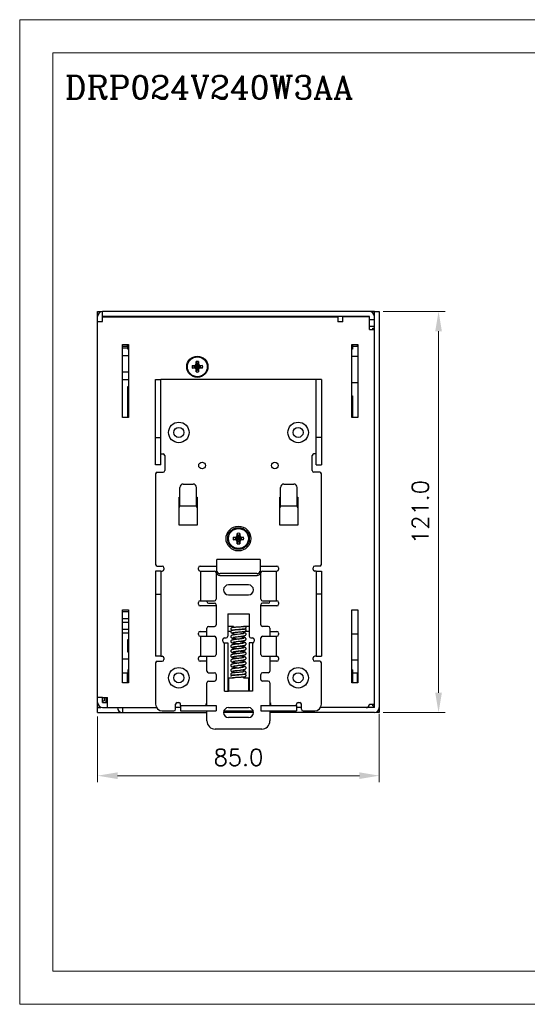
# Model space of a CAD drawing. Header units: millimetres. Extents: x 0 to 420, y 0 to 297.
# Tile 1 of 6: x 0 to 153, y 0 to 297. Entities that reach past the tile are written whole.
import ezdxf

# ---------------------------------------------------------------- set-up
doc = ezdxf.new("R2010")
doc.units = ezdxf.units.MM
doc.layers.get('0').update_dxf_attribs({"linetype": 'CONTINUOUS', "lineweight": 13})
doc.layers.get('Defpoints').update_dxf_attribs({"linetype": 'CONTINUOUS', "lineweight": 13})
doc.layers.add('Dimension', color=2, linetype='CONTINUOUS', lineweight=9)
doc.layers.add('Line', color=3, linetype='CONTINUOUS', lineweight=25)
doc.styles.add('ROMANC', font='romanc')
doc.styles.get("Standard").update_dxf_attribs({"font": 'romans.shx'})
doc.dimstyles.new('yutana', dxfattribs={"dimtxt": 3.5, "dimasz": 3, "dimexe": 1, "dimexo": 0.6, "dimgap": 1.5, "dimtad": 1, "dimdec": 1, "dimzin": 0, "dimdsep": 46, "dimtxsty": 'Standard', "dimcen": 0, "dimadec": 0, "dimazin": 0, "dimtp": 0.01, "dimtm": 0.01, "dimtfac": 1, "dimtdec": 1, "dimtmove": 0, "dimatfit": 3, "dimfxl": 1, "dimtolj": 1, "dimtzin": 0, "dimlwd": 0, "dimlwe": 0, "dimarcsym": 0})

# ---------------------------------------------------------------- blocks, each defined once
blk = doc.blocks.new('*D5')
at = {"layer": 'Defpoints', "color": 0, "ltscale": 5}
for p in [(23.52, 88), (108.52, 88.77), (108.52, 68.96)]:
    blk.add_point(p, dxfattribs=at)
at = {"layer": 'Dimension', "color": 0, "lineweight": 0, "ltscale": 5}
for p, q in [((23.52, 86.8), (23.52, 66.96)), ((108.52, 87.57), (108.52, 66.96)), ((29.52, 68.96), (102.52, 68.96))]:
    blk.add_line(p, q, dxfattribs=at)
at = {"layer": 'Dimension', "color": 0, "ltscale": 5}
for points in [[(29.52, 69.96), (29.52, 67.96), (23.52, 68.96)], [(102.52, 69.96), (102.52, 67.96), (108.52, 68.96)]]:
    blk.add_solid(points, dxfattribs=at)
at = {"layer": 'Dimension', "color": 0, "ltscale": 5, "insert": (66.02, 74.46), "char_height": 5, "attachment_point": 5}
blk.add_mtext('\\A1;85.0', dxfattribs=at)
blk = doc.blocks.new('*D6')
at = {"layer": 'Defpoints', "color": 0, "ltscale": 5}
for p in [(108.52, 209), (126.39, 209), (108.52, 88)]:
    blk.add_point(p, dxfattribs=at)
at = {"layer": 'Dimension', "color": 0, "lineweight": 0, "ltscale": 5}
for p, q in [((109.72, 209), (128.39, 209)), ((126.39, 94), (126.39, 203)), ((109.72, 88), (128.39, 88))]:
    blk.add_line(p, q, dxfattribs=at)
at = {"layer": 'Dimension', "color": 0, "ltscale": 5}
for points in [[(125.39, 203), (127.39, 203), (126.39, 209)], [(125.39, 94), (127.39, 94), (126.39, 88)]]:
    blk.add_solid(points, dxfattribs=at)
at = {"layer": 'Dimension', "color": 0, "ltscale": 5, "insert": (120.89, 148.5), "char_height": 5, "attachment_point": 5, "rotation": 90}
blk.add_mtext('\\A1;121.0', dxfattribs=at)

msp = doc.modelspace()

# ---------------------------------------------------------------- linework, layer by layer
at = {"ltscale": 5}
for points in [[(0, 0), (420, 0), (420, 297), (0, 297)], [(10, 10), (410, 10), (410, 287), (10, 287)]]:
    msp.add_lwpolyline(points, close=True, dxfattribs=at)
at = {"layer": 'Line', "color": 7}
for p, q in [((23.52, 88), (23.52, 209)), ((23.52, 209), (24.52, 209)), ((25.02, 207.5), (25.02, 209)), ((105.52, 209), (25.02, 209)), ((107.02, 209), (105.52, 209)), ((107.02, 89.5), (107.02, 209)), ((107.02, 209), (108.52, 209)), ((108.52, 209), (108.52, 89.5)), ((23.52, 206), (25.02, 206)), ((25.02, 207.5), (25.02, 207.4)), ((105.52, 207.5), (25.02, 207.5)), ((25.02, 206), (25.02, 207.4)), ((25.02, 207.4), (96.02, 207.4)), ((25.22, 207.5), (25.22, 207.4)), ((96.02, 207.4), (96.02, 205.9)), ((96.02, 206), (97.52, 206)), ((97.52, 205.9), (96.02, 205.9)), ((97.52, 205.9), (97.52, 207.4)), ((105.52, 207.4), (97.52, 207.4)), ((105.32, 207.4), (105.32, 207.5)), ((105.52, 206.5), (105.52, 207.5)), ((107.02, 206.5), (105.52, 206.5)), ((105.52, 203.5), (105.52, 206.47)), ((107.02, 204.5), (105.52, 204.5)), ((105.52, 203.5), (107.02, 203.5)), ((106.59, 203.5), (106.59, 204)), ((106.59, 204), (107.02, 204)), ((31.02, 177), (31.02, 199)), ((31.02, 199), (32.82, 199)), ((32.42, 199), (32.42, 198.5)), ((32.62, 197.64), (32.62, 199)), ((32.82, 199), (32.82, 177)), ((100.22, 177), (100.22, 199)), ((100.22, 199), (102.02, 199)), ((100.42, 199), (100.42, 197.64)), ((101.82, 199), (101.82, 198.5)), ((102.02, 199), (102.02, 177)), ((31.02, 198.5), (32.42, 198.5)), ((31.02, 198), (32.62, 198)), ((32.82, 197.64), (32.62, 197.64)), ((100.42, 197.64), (100.22, 197.64)), ((100.42, 198.5), (101.82, 198.5)), ((32.62, 195.6), (31.02, 195.6)), ((53.04, 192.76), (53.25, 193.12)), ((53.43, 193.19), (53.17, 192.74)), ((53.25, 193.12), (53.25, 193.86)), ((53.25, 193.86), (53.43, 193.23)), ((53.25, 193.12), (53.43, 193.19)), ((53.43, 191.37), (53.8, 193.23)), ((53.43, 193.23), (53.43, 193.19)), ((53.43, 193.23), (53.8, 191.37)), ((53.43, 191.41), (53.8, 193.19)), ((53.43, 193.19), (53.8, 191.41)), ((53.99, 193.86), (53.8, 193.23)), ((53.8, 193.19), (53.8, 193.23)), ((54.06, 192.74), (53.8, 193.19)), ((53.99, 193.12), (53.8, 193.19)), ((53.99, 193.86), (53.99, 193.12)), ((53.99, 193.12), (54.19, 192.76)), ((100.22, 195.5), (102.02, 195.5)), ((31.02, 190.8), (32.62, 190.8)), ((52.06, 192.67), (52.68, 192.48)), ((52.06, 192.67), (52.8, 192.67)), ((52.06, 191.93), (52.68, 192.11)), ((52.8, 191.93), (52.06, 191.93)), ((52.68, 192.48), (54.55, 192.11)), ((52.68, 192.11), (54.55, 192.48)), ((52.72, 192.48), (52.68, 192.48)), ((52.68, 192.11), (52.72, 192.11)), ((53.17, 192.74), (52.72, 192.48)), ((52.8, 192.67), (52.72, 192.48)), ((52.72, 192.48), (54.51, 192.11)), ((52.72, 192.11), (54.51, 192.48)), ((52.8, 191.93), (52.72, 192.11)), ((52.72, 192.11), (53.17, 191.86)), ((52.8, 192.67), (53.04, 192.76)), ((53.04, 191.84), (52.8, 191.93)), ((53.04, 192.76), (53.17, 192.74)), ((53.04, 191.84), (53.17, 191.86)), ((53.25, 191.48), (53.04, 191.84)), ((53.17, 191.86), (54.06, 192.74)), ((53.17, 192.74), (54.06, 191.86)), ((53.17, 191.86), (53.43, 191.41)), ((53.25, 190.74), (53.25, 191.48)), ((53.25, 191.48), (53.43, 191.41)), ((53.25, 190.74), (53.43, 191.37)), ((53.43, 191.41), (53.43, 191.37)), ((53.8, 191.41), (54.06, 191.86)), ((53.99, 191.48), (53.8, 191.41)), ((53.8, 191.37), (53.8, 191.41)), ((53.99, 190.74), (53.8, 191.37)), ((54.19, 191.84), (53.99, 191.48)), ((53.99, 191.48), (53.99, 190.74)), ((54.19, 192.76), (54.06, 192.74)), ((54.51, 192.48), (54.06, 192.74)), ((54.06, 191.86), (54.51, 192.11)), ((54.19, 191.84), (54.06, 191.86)), ((54.19, 192.76), (54.43, 192.67)), ((54.43, 191.93), (54.19, 191.84)), ((54.43, 192.67), (54.51, 192.48)), ((54.43, 192.67), (55.17, 192.67)), ((54.43, 191.93), (54.51, 192.11)), ((55.17, 191.93), (54.43, 191.93)), ((54.55, 192.48), (54.51, 192.48)), ((54.51, 192.11), (54.55, 192.11)), ((55.17, 192.67), (54.55, 192.48)), ((55.17, 191.93), (54.55, 192.11)), ((32.62, 188.4), (31.02, 188.4)), ((41.02, 162.7), (41.02, 188.5)), ((41.02, 188.5), (42.62, 188.5)), ((42.62, 162.7), (42.62, 188.5)), ((89.42, 188.5), (42.62, 188.5)), ((89.42, 162.7), (89.42, 188.5)), ((91.02, 188.5), (89.42, 188.5)), ((91.02, 188.5), (91.02, 162.7)), ((102.02, 187.5), (100.22, 187.5)), ((32.62, 177), (32.62, 186.4)), ((100.22, 183.5), (100.42, 183.5)), ((100.42, 183.5), (100.42, 177)), ((32.82, 177), (31.02, 177)), ((102.02, 177), (100.22, 177)), ((41.02, 171), (42.62, 171)), ((91.02, 171), (89.42, 171)), ((42.62, 166), (43.27, 166)), ((43.77, 165.5), (43.77, 161)), ((88.27, 161), (88.27, 165.5)), ((89.42, 166), (88.77, 166)), ((42.62, 162.7), (41.02, 162.7)), ((41.52, 160.5), (43.27, 160.5)), ((90.52, 160.5), (88.77, 160.5)), ((89.42, 162.7), (91.02, 162.7)), ((41.02, 160), (41.02, 132.7)), ((91.02, 132.7), (91.02, 160)), ((48.32, 150.3), (48.32, 155.93)), ((49.32, 156.93), (52.32, 156.93)), ((53.32, 150.3), (53.32, 155.93)), ((78.72, 150.3), (78.72, 155.93)), ((79.72, 156.93), (82.72, 156.93)), ((83.72, 150.3), (83.72, 155.93)), ((48.12, 144.5), (48.12, 153)), ((48.12, 153), (48.32, 153)), ((53.32, 153), (53.52, 153)), ((53.52, 153), (53.52, 144.5)), ((78.52, 153), (78.72, 153)), ((78.52, 144.5), (78.52, 153)), ((83.72, 153), (83.92, 153)), ((83.92, 151.75), (83.72, 151.75)), ((83.72, 151.7), (83.92, 151.7)), ((83.92, 153), (83.92, 144.5)), ((48.32, 150.4), (53.32, 150.4)), ((78.72, 150.4), (83.72, 150.4)), ((53.52, 144.5), (48.12, 144.5)), ((83.92, 144.5), (78.52, 144.5)), ((64.46, 140.87), (65.2, 140.87)), ((64.46, 140.87), (65.08, 140.69)), ((64.46, 140.13), (65.08, 140.31)), ((65.2, 140.13), (64.46, 140.13)), ((65.08, 140.31), (66.95, 140.69)), ((65.12, 140.69), (65.08, 140.69)), ((65.08, 140.69), (66.95, 140.31)), ((65.08, 140.31), (65.12, 140.31)), ((65.57, 140.94), (65.12, 140.69)), ((65.2, 140.87), (65.12, 140.69)), ((65.12, 140.31), (66.91, 140.69)), ((65.12, 140.69), (66.91, 140.31)), ((65.12, 140.31), (65.57, 140.06)), ((65.2, 140.13), (65.12, 140.31)), ((65.2, 140.87), (65.44, 140.96)), ((65.44, 140.04), (65.2, 140.13)), ((65.44, 140.96), (65.65, 141.32)), ((65.44, 140.96), (65.57, 140.94)), ((65.44, 140.04), (65.57, 140.06)), ((65.65, 139.68), (65.44, 140.04)), ((65.83, 141.39), (65.57, 140.94)), ((65.57, 140.94), (66.46, 140.06)), ((65.57, 140.06), (66.46, 140.94)), ((65.57, 140.06), (65.83, 139.61)), ((65.65, 141.32), (65.65, 142.06)), ((65.65, 142.06), (65.83, 141.43)), ((65.65, 141.32), (65.83, 141.39)), ((65.65, 139.68), (65.83, 139.61)), ((65.65, 138.94), (65.65, 139.68)), ((65.83, 141.43), (65.83, 141.39)), ((65.83, 139.57), (66.2, 141.43)), ((65.83, 141.43), (66.2, 139.57)), ((65.83, 139.61), (66.2, 141.39)), ((65.83, 141.39), (66.2, 139.61)), ((65.83, 139.61), (65.83, 139.57)), ((66.39, 142.06), (66.2, 141.43)), ((66.2, 141.39), (66.2, 141.43)), ((66.39, 141.32), (66.2, 141.39)), ((66.46, 140.94), (66.2, 141.39)), ((66.2, 139.61), (66.46, 140.06)), ((66.39, 139.68), (66.2, 139.61)), ((66.2, 139.57), (66.2, 139.61)), ((66.39, 142.06), (66.39, 141.32)), ((66.39, 141.32), (66.59, 140.96)), ((66.59, 140.04), (66.39, 139.68)), ((66.39, 139.68), (66.39, 138.94)), ((66.59, 140.96), (66.46, 140.94)), ((66.91, 140.69), (66.46, 140.94)), ((66.46, 140.06), (66.91, 140.31)), ((66.59, 140.04), (66.46, 140.06)), ((66.59, 140.96), (66.83, 140.87)), ((66.83, 140.13), (66.59, 140.04)), ((66.83, 140.87), (67.57, 140.87)), ((66.83, 140.87), (66.91, 140.69)), ((66.83, 140.13), (66.91, 140.31)), ((67.57, 140.13), (66.83, 140.13)), ((66.95, 140.69), (66.91, 140.69)), ((66.91, 140.31), (66.95, 140.31)), ((67.57, 140.87), (66.95, 140.69)), ((67.57, 140.13), (66.95, 140.31)), ((65.65, 138.94), (65.83, 139.57)), ((66.39, 138.94), (66.2, 139.57)), ((72.52, 134.2), (59.52, 134.2)), ((59.52, 130.7), (59.52, 134.2)), ((72.52, 134.2), (72.52, 130.7)), ((41.02, 130.7), (41.02, 105)), ((42.62, 130.7), (41.02, 130.7)), ((41.52, 132.2), (43.02, 132.2)), ((42.62, 130.7), (42.62, 105)), ((42.62, 130.7), (43.02, 130.7)), ((43.52, 131.7), (43.52, 131.2)), ((53.92, 131.2), (53.92, 131.7)), ((54.42, 132.2), (59.52, 132.2)), ((54.42, 130.7), (58.77, 130.7)), ((54.57, 130.7), (54.57, 121.7)), ((59.52, 130.06), (59.52, 130.7)), ((72.52, 132.2), (77.62, 132.2)), ((72.52, 130.7), (72.52, 130)), ((73.27, 130.7), (77.62, 130.7)), ((77.46, 121.7), (77.46, 130.7)), ((78.12, 131.7), (78.12, 131.2)), ((88.52, 131.2), (88.52, 131.7)), ((90.52, 132.2), (89.02, 132.2)), ((89.42, 130.7), (89.02, 130.7)), ((89.42, 130.7), (91.02, 130.7)), ((89.42, 130.7), (89.42, 105)), ((91.02, 130.7), (91.02, 105)), ((59.27, 130.2), (59.27, 122.2)), ((59.27, 130), (59.52, 130)), ((59.52, 130.04), (59.52, 130)), ((71.52, 129.94), (60.52, 129.94)), ((71.52, 129.29), (60.52, 129.29)), ((72.77, 130), (72.52, 130)), ((72.77, 122.2), (72.77, 130.2)), ((69.02, 126.5), (63.02, 126.5)), ((41.02, 123.7), (42.62, 123.7)), ((63.02, 123.5), (69.02, 123.5)), ((91.02, 123.7), (89.42, 123.7)), ((31.02, 97), (31.02, 119)), ((31.02, 119), (32.82, 119)), ((32.82, 119), (32.82, 97)), ((53.92, 120.7), (53.92, 121.2)), ((54.42, 121.7), (58.77, 121.7)), ((59.32, 120.2), (54.42, 120.2)), ((56.52, 121.5), (56.52, 121.7)), ((57.02, 121), (58.82, 121)), ((59.32, 120.5), (59.32, 114.5)), ((72.72, 114.5), (72.72, 120.5)), ((77.62, 120.2), (72.72, 120.2)), ((75.02, 121), (73.22, 121)), ((73.27, 121.7), (77.62, 121.7)), ((75.52, 121.7), (75.52, 121.5)), ((78.12, 121.2), (78.12, 120.7)), ((100.22, 119), (102.02, 119)), ((100.22, 97), (100.22, 119)), ((102.02, 119), (102.02, 97)), ((32.62, 118.4), (31.02, 118.4)), ((31.02, 116.4), (32.62, 116.4)), ((62.77, 117.77), (69.27, 117.77)), ((62.77, 117.77), (62.77, 111)), ((69.27, 117.77), (69.27, 111)), ((32.62, 115.2), (31.02, 115.2)), ((31.02, 113.2), (32.62, 113.2)), ((56.52, 111), (56.52, 113.5)), ((57.02, 114), (58.82, 114)), ((64.52, 114), (62.77, 114)), ((64.52, 114), (64.52, 113.67)), ((64.52, 112.97), (64.52, 112.85)), ((64.97, 113.01), (65.2, 113.02)), ((65.51, 113.74), (65.2, 113.72)), ((65.2, 113.02), (65.47, 113.04)), ((65.47, 113.04), (65.77, 113.06)), ((65.77, 113.06), (66.58, 113.1)), ((66.8, 113.82), (66.55, 113.8)), ((66.58, 113.1), (66.89, 113.12)), ((66.99, 113.09), (66.74, 113.07)), ((67.02, 113.83), (66.8, 113.82)), ((67.22, 113.84), (67.02, 113.83)), ((69.27, 114), (67.52, 114)), ((67.52, 113.87), (67.52, 114)), ((67.52, 113.15), (67.52, 113.17)), ((75.02, 114), (73.22, 114)), ((75.52, 113.5), (75.52, 111)), ((32.62, 112), (31.02, 112)), ((32.62, 106.2), (32.62, 110)), ((53.92, 111.5), (53.92, 112)), ((54.42, 112.5), (56.52, 112.5)), ((54.42, 111), (58.77, 111)), ((54.57, 111), (54.57, 105)), ((59.27, 110.5), (59.27, 105.5)), ((61.27, 109.5), (61.27, 110)), ((61.77, 110.5), (62.27, 110.5)), ((63.75, 112.5), (62.77, 112.5)), ((64.52, 112.14), (64.52, 111.7)), ((65.6, 110.87), (66.36, 110.96)), ((66.4, 111.66), (65.62, 111.57)), ((67.52, 111.82), (67.52, 112.45)), ((69.27, 112.5), (67.9, 112.5)), ((69.77, 110.5), (70.27, 110.5)), ((70.77, 110), (70.77, 109.5)), ((72.77, 105.5), (72.77, 110.5)), ((73.27, 111), (77.62, 111)), ((75.52, 112.5), (77.62, 112.5)), ((77.46, 105), (77.46, 111)), ((78.12, 112), (78.12, 111.5)), ((100.22, 111.8), (102.02, 111.8)), ((61.77, 109), (62.77, 109)), ((61.77, 94.5), (61.77, 109)), ((62.77, 109), (62.77, 94.5)), ((65.67, 109.43), (66.31, 109.5)), ((65.71, 107.33), (66.12, 107.28)), ((65.78, 107.99), (66.45, 108.07)), ((66.37, 109.4), (65.91, 109.46)), ((70.27, 109), (69.27, 109)), ((69.27, 109), (69.27, 94.5)), ((70.27, 109), (70.27, 94.5)), ((31.02, 104.2), (32.62, 104.2)), ((42.62, 105), (41.02, 105)), ((42.62, 105), (43.02, 105)), ((43.52, 104.5), (43.52, 104)), ((53.92, 104), (53.92, 104.5)), ((54.42, 105), (58.77, 105)), ((56.52, 100.5), (56.52, 105)), ((65.54, 105.9), (65.71, 105.88)), ((65.61, 105.07), (66.36, 105.16)), ((66.33, 105.86), (65.63, 105.77)), ((65.71, 105.88), (66.12, 105.83)), ((66.34, 104.41), (65.71, 104.33)), ((73.27, 105), (77.62, 105)), ((75.52, 105), (75.52, 100.5)), ((78.12, 104.5), (78.12, 104)), ((88.52, 104), (88.52, 104.5)), ((89.42, 105), (89.02, 105)), ((89.42, 105), (91.02, 105)), ((41.02, 103), (41.02, 90.5)), ((41.52, 103.5), (43.02, 103.5)), ((56.52, 103.5), (54.42, 103.5)), ((63.72, 102.28), (63.72, 102.21)), ((64.28, 101.95), (64.29, 101.95)), ((65.05, 101.35), (64.88, 101.33)), ((66.37, 102.96), (65.62, 102.87)), ((66.26, 101.5), (65.62, 101.42)), ((65.68, 103.63), (66.37, 103.71)), ((65.78, 102.19), (66.43, 102.27)), ((66.36, 103.6), (65.91, 103.66)), ((77.62, 103.5), (75.52, 103.5)), ((90.52, 103.5), (89.02, 103.5)), ((91.02, 90.5), (91.02, 103)), ((102.02, 103.8), (100.22, 103.8)), ((31.02, 100), (32.42, 100)), ((32.42, 100), (32.42, 97)), ((32.62, 99.5), (32.42, 99.5)), ((32.82, 100.86), (32.62, 100.86)), ((32.62, 100.86), (32.62, 97)), ((57.02, 100), (58.82, 100)), ((59.32, 99.5), (59.32, 98)), ((63.02, 98.5), (64.52, 98.5)), ((63.02, 98.5), (63.02, 94.5)), ((63.72, 98.85), (63.72, 98.85)), ((64.26, 99.25), (64.19, 99.24)), ((64.34, 99.26), (64.26, 99.25)), ((64.52, 100.56), (64.52, 99.99)), ((64.52, 98.58), (64.52, 98.5)), ((64.81, 98.6), (65, 98.61)), ((64.82, 99.31), (65.02, 99.33)), ((65, 98.61), (65.23, 98.63)), ((65.02, 99.33), (65.25, 99.35)), ((65.41, 100.06), (65.08, 100.04)), ((65.49, 99.34), (65.17, 99.33)), ((65.23, 98.63), (65.47, 98.64)), ((65.25, 99.35), (66.08, 99.42)), ((65.64, 100.72), (66.42, 100.82)), ((66.08, 99.42), (66.4, 99.44)), ((66.71, 99.42), (66.44, 99.4)), ((66.49, 98.7), (66.81, 98.72)), ((66.95, 99.43), (66.71, 99.42)), ((67.17, 99.45), (66.95, 99.43)), ((67.52, 100.26), (67.52, 100.8)), ((67.52, 99.47), (67.52, 99.56)), ((67.52, 98.5), (67.52, 98.77)), ((67.52, 98.5), (69.02, 98.5)), ((69.02, 98.5), (69.02, 94.5)), ((72.72, 98), (72.72, 99.5)), ((75.02, 100), (73.22, 100)), ((100.42, 100.86), (100.22, 100.86)), ((100.42, 100.86), (100.42, 97)), ((100.42, 100), (101.82, 100)), ((101.82, 100), (101.82, 97)), ((32.82, 97), (31.02, 97)), ((56.52, 90.1), (56.52, 97)), ((57.02, 97.5), (58.82, 97.5)), ((75.02, 97.5), (73.22, 97.5)), ((75.52, 97), (75.52, 90.1)), ((102.02, 97), (100.22, 97)), ((25.02, 92.5), (23.52, 92.5)), ((25.02, 92.5), (26.52, 92.5)), ((25.02, 91.5), (25.02, 92.5)), ((25.45, 92.5), (25.45, 91.5)), ((26.02, 92.5), (26.02, 91.2)), ((26.52, 89.5), (26.52, 92.5)), ((61.77, 94.5), (63.02, 94.5)), ((69.02, 94.5), (63.02, 94.5)), ((70.27, 94.5), (69.02, 94.5)), ((23.52, 89.5), (24.52, 89.5)), ((25.02, 91.5), (25.45, 91.5)), ((25.02, 91), (25.02, 91.5)), ((25.02, 91), (26.52, 91)), ((25.02, 89.5), (41.28, 89.5)), ((26.52, 91.2), (26.02, 91.2)), ((31.02, 89.5), (31.02, 88)), ((47.02, 89), (47.02, 90.5)), ((48.52, 89.5), (47.02, 89.5)), ((47.52, 91), (48.02, 91)), ((48.52, 90.1), (48.52, 90.5)), ((48.52, 90.1), (59.27, 90.1)), ((48.52, 90.1), (48.52, 88.5)), ((56.22, 90.1), (56.22, 90.5)), ((59.27, 90.1), (59.27, 88.5)), ((63.02, 89.5), (69.02, 89.5)), ((72.77, 90.1), (83.52, 90.1)), ((72.77, 90.1), (72.77, 88.5)), ((75.82, 90.1), (75.82, 90.5)), ((83.52, 90.1), (83.52, 90.5)), ((83.52, 90.1), (83.52, 88.5)), ((85.02, 89.5), (83.52, 89.5)), ((84.02, 91), (84.52, 91)), ((85.02, 89), (85.02, 90.5)), ((107.02, 89.5), (90.75, 89.5)), ((105.52, 90.5), (107.02, 90.5)), ((106.59, 90), (106.59, 90.5)), ((106.59, 90), (107.02, 90)), ((106.82, 89.5), (106.82, 90)), ((108.52, 89.5), (108.52, 88)), ((23.52, 88), (56.52, 88)), ((43.02, 88.5), (46.52, 88.5)), ((48.52, 88.5), (59.27, 88.5)), ((56.52, 85.5), (56.52, 88.5)), ((70.51, 88), (61.53, 88)), ((61.61, 88.5), (70.43, 88.5)), ((69.02, 86.5), (63.02, 86.5)), ((72.77, 88.5), (83.52, 88.5)), ((75.52, 88.5), (75.52, 85.5)), ((107.02, 88), (75.52, 88)), ((85.52, 88.5), (89.02, 88.5)), ((108.52, 88), (107.52, 88)), ((73.02, 83), (59.02, 83))]:
    msp.add_line(p, q, dxfattribs=at)
for points in [[(64.56, 113.68), (64.47, 113.67), (64.38, 113.66), (64.31, 113.65), (64.24, 113.64), (64.18, 113.64), (64.12, 113.63), (64.07, 113.62), (64.03, 113.61), (63.98, 113.6), (63.93, 113.57), (63.87, 113.54), (63.81, 113.48), (63.75, 113.4), (63.72, 113.32), (63.72, 113.25)], [(63.72, 113.25), (63.72, 113.18), (63.75, 113.09), (63.8, 113.01), (63.86, 112.96), (63.92, 112.92), (63.98, 112.9), (64.02, 112.88), (64.07, 112.87), (64.12, 112.86), (64.17, 112.85), (64.24, 112.85), (64.31, 112.84), (64.39, 112.83), (64.39, 112.83)], [(64.2, 112.93), (64.2, 112.93), (64.2, 112.93), (64.22, 112.94), (64.24, 112.94), (64.28, 112.94), (64.32, 112.95), (64.37, 112.96), (64.43, 112.96), (64.5, 112.97)], [(64.5, 112.97), (64.58, 112.98), (64.66, 112.98), (64.76, 112.99), (64.86, 113), (64.97, 113.01)], [(65.2, 113.72), (65.05, 113.71), (64.91, 113.7), (64.79, 113.69), (64.67, 113.69), (64.56, 113.68)], [(65.8, 112.99), (65.62, 112.97), (65.44, 112.96), (65.25, 112.94), (65.06, 112.92), (64.88, 112.9), (64.71, 112.88), (64.56, 112.85)], [(66.55, 113.8), (66.14, 113.78), (65.51, 113.74)], [(66.74, 113.07), (66.15, 113.02), (65.8, 112.99)], [(66.89, 113.12), (67.03, 113.13), (67.16, 113.14), (67.28, 113.15), (67.39, 113.16), (67.49, 113.17)], [(67.56, 113.15), (67.49, 113.15), (67.4, 113.14), (67.31, 113.13), (67.21, 113.12), (67.11, 113.11), (66.99, 113.09)], [(67.54, 113.87), (67.47, 113.86), (67.39, 113.86), (67.31, 113.85), (67.22, 113.84)], [(67.45, 112.44), (67.56, 112.45), (67.66, 112.46), (67.74, 112.47), (67.82, 112.49), (67.89, 112.5), (67.94, 112.51), (68, 112.52), (68.05, 112.54), (68.1, 112.56), (68.16, 112.6), (68.22, 112.65), (68.27, 112.73), (68.31, 112.82), (68.32, 112.89)], [(67.49, 113.17), (67.59, 113.17), (67.67, 113.18), (67.74, 113.19), (67.81, 113.2)], [(67.83, 113.91), (67.83, 113.91), (67.83, 113.91), (67.81, 113.9), (67.79, 113.9), (67.76, 113.9), (67.71, 113.89), (67.67, 113.88), (67.61, 113.88), (67.54, 113.87)], [(67.82, 113.2), (67.82, 113.2), (67.81, 113.2), (67.79, 113.19), (67.76, 113.19), (67.73, 113.18), (67.68, 113.17), (67.62, 113.16), (67.56, 113.15)], [(68.32, 113.6), (68.31, 113.66), (68.28, 113.75), (68.23, 113.83), (68.17, 113.88), (68.11, 113.92), (68.06, 113.94), (68.01, 113.96), (67.97, 113.97), (67.93, 113.98), (67.88, 113.98), (67.82, 113.99), (67.77, 114)], [(67.81, 113.2), (67.86, 113.21), (67.91, 113.21), (67.96, 113.22), (68.01, 113.23), (68.05, 113.25), (68.1, 113.27), (68.16, 113.3), (68.23, 113.36), (68.28, 113.43), (68.31, 113.53), (68.32, 113.6)], [(68.32, 112.89), (68.31, 112.96), (68.28, 113.05), (68.22, 113.13), (68.16, 113.19), (68.09, 113.23), (68.05, 113.24)], [(64.56, 112.85), (64.42, 112.83), (64.31, 112.81), (64.2, 112.79), (64.12, 112.77), (64.04, 112.74), (63.96, 112.71), (63.89, 112.67), (63.82, 112.61), (63.76, 112.52), (63.72, 112.42), (63.72, 112.35)], [(63.72, 112.35), (63.72, 112.28), (63.76, 112.18), (63.81, 112.11), (63.87, 112.05), (63.93, 112.01), (63.99, 111.98), (64.06, 111.95), (64.13, 111.93), (64.2, 111.91)], [(64.73, 111.45), (64.59, 111.43), (64.47, 111.41), (64.35, 111.39), (64.26, 111.37), (64.17, 111.35), (64.09, 111.32), (64.02, 111.3), (63.95, 111.27), (63.89, 111.22), (63.82, 111.17), (63.76, 111.09), (63.73, 110.99), (63.72, 110.91)], [(63.72, 110.91), (63.72, 110.83), (63.76, 110.73), (63.82, 110.64), (63.89, 110.59), (63.96, 110.55), (64.02, 110.51), (64.1, 110.49), (64.18, 110.46), (64.27, 110.44), (64.37, 110.42), (64.49, 110.4), (64.62, 110.38), (64.76, 110.35), (64.92, 110.33), (65.09, 110.31), (65.28, 110.28), (65.48, 110.26), (65.69, 110.23), (66.12, 110.18)], [(66.23, 110.19), (65.78, 110.14), (65.56, 110.11), (65.34, 110.09), (65.15, 110.06), (64.96, 110.04), (64.8, 110.01), (64.65, 109.99), (64.51, 109.97), (64.39, 109.95), (64.28, 109.92), (64.19, 109.9), (64.1, 109.88), (64.03, 109.85), (63.96, 109.82), (63.89, 109.78), (63.82, 109.72), (63.76, 109.64), (63.73, 109.53), (63.72, 109.46)], [(64.2, 111.91), (64.36, 111.87), (64.52, 111.84)], [(64.27, 112.09), (64.27, 112.09), (64.29, 112.1), (64.33, 112.11), (64.39, 112.12), (64.46, 112.13)], [(64.28, 110.65), (64.28, 110.65), (64.28, 110.65), (64.31, 110.66), (64.35, 110.67), (64.4, 110.69), (64.47, 110.7), (64.56, 110.72), (64.65, 110.74), (64.76, 110.75), (64.87, 110.77), (65, 110.79), (65.13, 110.81), (65.28, 110.83), (65.44, 110.85), (65.6, 110.87)], [(64.46, 112.13), (64.56, 112.15), (64.67, 112.17), (64.79, 112.18), (64.93, 112.2), (65.09, 112.22), (65.26, 112.24), (65.45, 112.26), (65.65, 112.28), (65.87, 112.29), (66.09, 112.31)], [(65.62, 111.57), (65.42, 111.55), (65.23, 111.52), (65.05, 111.5), (64.88, 111.48), (64.73, 111.45)], [(67.99, 110.58), (67.89, 110.61), (67.75, 110.65), (67.6, 110.68), (67.42, 110.71), (67.23, 110.74), (67.03, 110.77), (66.83, 110.8), (66.61, 110.82), (66.4, 110.85), (65.91, 110.91)], [(66.09, 112.31), (66.52, 112.35), (66.88, 112.38)], [(67.75, 110.43), (67.75, 110.43), (67.75, 110.43), (67.73, 110.43), (67.68, 110.41), (67.61, 110.4), (67.53, 110.38), (67.43, 110.36), (67.31, 110.34), (67.17, 110.32), (67.02, 110.29), (66.85, 110.27), (66.66, 110.25), (66.45, 110.22), (66.23, 110.19)], [(66.31, 109.5), (66.51, 109.53), (66.69, 109.55), (66.87, 109.57), (67.03, 109.59), (67.18, 109.62), (67.33, 109.64), (67.46, 109.66), (67.57, 109.68), (67.68, 109.7), (67.78, 109.72), (67.86, 109.74), (67.94, 109.76), (68.01, 109.79), (68.08, 109.82), (68.15, 109.86), (68.21, 109.92), (68.27, 110), (68.31, 110.1), (68.32, 110.18)], [(66.36, 110.96), (66.57, 110.98), (66.78, 111.01), (66.98, 111.04), (67.17, 111.06), (67.34, 111.09), (67.48, 111.11), (67.62, 111.14), (67.73, 111.16), (67.83, 111.18), (67.92, 111.21), (68, 111.23), (68.07, 111.27), (68.14, 111.31), (68.21, 111.37), (68.27, 111.45), (68.31, 111.56), (68.32, 111.63)], [(67.57, 111.84), (67.49, 111.82), (67.39, 111.8), (67.28, 111.78), (67.16, 111.76), (67.03, 111.74), (66.89, 111.73), (66.73, 111.71), (66.57, 111.69), (66.4, 111.66)], [(66.88, 112.38), (67.04, 112.4), (67.19, 112.41), (67.33, 112.43), (67.45, 112.44)], [(68.32, 111.63), (68.31, 111.71), (68.27, 111.81), (68.21, 111.89), (68.15, 111.95), (68.08, 111.99), (68.01, 112.02), (67.94, 112.05), (67.86, 112.07), (67.76, 112.1), (67.66, 112.12), (67.54, 112.14), (67.52, 112.14)], [(67.75, 111.89), (67.75, 111.88), (67.73, 111.88), (67.69, 111.87), (67.64, 111.85), (67.57, 111.84)], [(68.32, 110.18), (68.31, 110.25), (68.28, 110.34), (68.23, 110.42), (68.17, 110.48), (68.11, 110.53), (68.04, 110.56), (67.99, 110.58)], [(63.72, 109.46), (63.72, 109.38), (63.76, 109.28), (63.82, 109.2), (63.89, 109.14), (63.96, 109.09), (64.03, 109.06), (64.11, 109.03), (64.2, 109.01), (64.3, 108.98), (64.42, 108.96), (64.55, 108.94), (64.7, 108.91), (64.87, 108.89), (65.06, 108.86), (65.28, 108.83), (65.5, 108.81), (65.72, 108.78), (66.12, 108.73)], [(65.05, 108.6), (64.92, 108.58), (64.78, 108.56), (64.65, 108.54), (64.53, 108.52), (64.42, 108.5), (64.32, 108.48), (64.23, 108.46), (64.15, 108.44), (64.08, 108.42), (64.01, 108.39), (63.94, 108.36), (63.88, 108.32), (63.81, 108.26), (63.76, 108.18), (63.72, 108.08), (63.72, 108.01)], [(63.72, 108.01), (63.72, 107.93), (63.76, 107.83), (63.82, 107.75), (63.88, 107.69), (63.95, 107.65), (64.02, 107.62), (64.09, 107.59), (64.17, 107.57), (64.25, 107.55), (64.34, 107.53), (64.45, 107.5), (64.57, 107.48), (64.7, 107.46), (64.84, 107.44), (64.99, 107.42), (65.15, 107.4), (65.33, 107.38), (65.51, 107.35), (65.71, 107.33)], [(65.69, 107.23), (65.48, 107.2), (65.26, 107.18), (65.06, 107.15), (64.87, 107.12), (64.69, 107.1), (64.54, 107.07), (64.41, 107.05), (64.3, 107.03), (64.2, 107), (64.11, 106.98), (64.03, 106.95), (63.96, 106.92), (63.89, 106.87), (63.82, 106.81), (63.76, 106.73), (63.72, 106.63), (63.72, 106.56)], [(64.28, 109.2), (64.28, 109.2), (64.28, 109.2), (64.3, 109.21), (64.35, 109.22), (64.41, 109.24), (64.48, 109.26), (64.58, 109.27), (64.68, 109.29), (64.81, 109.31), (64.95, 109.33), (65.1, 109.35), (65.27, 109.38), (65.46, 109.4), (65.67, 109.43)], [(64.28, 107.75), (64.28, 107.75), (64.3, 107.76), (64.33, 107.77), (64.38, 107.78), (64.44, 107.8), (64.52, 107.81), (64.6, 107.83), (64.71, 107.85), (64.82, 107.86), (64.95, 107.88), (65.07, 107.9)], [(66.23, 108.74), (65.76, 108.69), (65.52, 108.66), (65.27, 108.63), (65.05, 108.6)], [(65.07, 107.9), (65.29, 107.93), (65.54, 107.96), (65.78, 107.99)], [(66.45, 107.32), (66.09, 107.28), (65.69, 107.23)], [(68.32, 107.28), (68.31, 107.36), (68.27, 107.46), (68.21, 107.54), (68.15, 107.6), (68.08, 107.64), (68.01, 107.67), (67.93, 107.7), (67.85, 107.72), (67.76, 107.75), (67.65, 107.77), (67.53, 107.79), (67.4, 107.81), (67.25, 107.84), (67.09, 107.86), (66.91, 107.88), (66.72, 107.91), (66.51, 107.93), (66.29, 107.96), (65.91, 108.01)], [(67.75, 108.98), (67.75, 108.98), (67.75, 108.98), (67.73, 108.98), (67.69, 108.96), (67.63, 108.95), (67.55, 108.93), (67.47, 108.91), (67.36, 108.9), (67.24, 108.88), (67.11, 108.86), (66.96, 108.84), (66.8, 108.81), (66.63, 108.79), (66.44, 108.77), (66.23, 108.74)], [(68.32, 108.73), (68.31, 108.82), (68.27, 108.91), (68.21, 108.99), (68.15, 109.05), (68.08, 109.09), (68.01, 109.12), (67.93, 109.15), (67.85, 109.17), (67.76, 109.2), (67.66, 109.22), (67.55, 109.24), (67.42, 109.26), (67.28, 109.28), (67.12, 109.31), (66.96, 109.33), (66.78, 109.35), (66.58, 109.38), (66.37, 109.4)], [(66.45, 108.07), (66.65, 108.09), (66.84, 108.12), (67.02, 108.14), (67.18, 108.16), (67.33, 108.19), (67.46, 108.21), (67.58, 108.23), (67.69, 108.25), (67.79, 108.27), (67.88, 108.3), (67.95, 108.32), (68.02, 108.34), (68.09, 108.38), (68.15, 108.42), (68.22, 108.48), (68.27, 108.56), (68.31, 108.66), (68.32, 108.73)], [(67.75, 107.54), (67.75, 107.54), (67.74, 107.53), (67.72, 107.52), (67.68, 107.51), (67.63, 107.5), (67.56, 107.48), (67.48, 107.47), (67.39, 107.45), (67.28, 107.43), (67.17, 107.42), (67.05, 107.4), (66.91, 107.38), (66.77, 107.36), (66.61, 107.34), (66.45, 107.32)], [(66.48, 106.62), (66.7, 106.65), (66.92, 106.68), (67.12, 106.71), (67.3, 106.73), (67.46, 106.76), (67.6, 106.78), (67.72, 106.81), (67.82, 106.83), (67.91, 106.86), (67.99, 106.88), (68.07, 106.92), (68.14, 106.96), (68.21, 107.02), (68.27, 107.11), (68.31, 107.21), (68.32, 107.28)], [(63.72, 106.56), (63.72, 106.48), (63.76, 106.39), (63.81, 106.3), (63.88, 106.25), (63.94, 106.2), (64.01, 106.17), (64.08, 106.14), (64.15, 106.12), (64.24, 106.1), (64.33, 106.08), (64.44, 106.06), (64.56, 106.03), (64.7, 106.01), (64.85, 105.99), (65.01, 105.97), (65.19, 105.94), (65.37, 105.92), (65.54, 105.9)], [(65.63, 105.77), (65.45, 105.75), (65.27, 105.73), (65.09, 105.7), (64.92, 105.68), (64.75, 105.66), (64.59, 105.63), (64.45, 105.61), (64.32, 105.58), (64.21, 105.56), (64.12, 105.53), (64.04, 105.5), (63.96, 105.47), (63.89, 105.43), (63.82, 105.37), (63.76, 105.29), (63.73, 105.19), (63.72, 105.11)], [(63.72, 105.11), (63.72, 105.03), (63.76, 104.93), (63.82, 104.84), (63.89, 104.79), (63.96, 104.74), (64.03, 104.71), (64.11, 104.68), (64.19, 104.66), (64.29, 104.64), (64.41, 104.61), (64.54, 104.59), (64.68, 104.56), (64.85, 104.54), (65.03, 104.52), (65.22, 104.49), (65.42, 104.47), (65.62, 104.44), (66.12, 104.38)], [(65.71, 104.33), (65.52, 104.31), (65.33, 104.29), (65.16, 104.26), (65, 104.24), (64.84, 104.22), (64.7, 104.2), (64.57, 104.18), (64.46, 104.16), (64.35, 104.14), (64.26, 104.12), (64.17, 104.1), (64.09, 104.07), (64.02, 104.05), (63.96, 104.02), (63.89, 103.98), (63.82, 103.92), (63.76, 103.84), (63.72, 103.73), (63.72, 103.66)], [(64.28, 106.3), (64.28, 106.3), (64.29, 106.31), (64.32, 106.32), (64.37, 106.33), (64.43, 106.34), (64.5, 106.36), (64.59, 106.38), (64.69, 106.39), (64.8, 106.41), (64.92, 106.43), (65.05, 106.45), (65.19, 106.47), (65.35, 106.49), (65.51, 106.51), (65.68, 106.53)], [(64.28, 104.85), (64.28, 104.85), (64.3, 104.86), (64.33, 104.87), (64.39, 104.88), (64.45, 104.9), (64.53, 104.92), (64.63, 104.93), (64.73, 104.95), (64.85, 104.97), (64.98, 104.99), (65.12, 105.01), (65.28, 105.03), (65.44, 105.05), (65.61, 105.07)], [(65.68, 106.53), (66.06, 106.57), (66.48, 106.62)], [(68.32, 105.83), (68.31, 105.91), (68.27, 106.01), (68.21, 106.09), (68.14, 106.15), (68.07, 106.19), (68, 106.23), (67.93, 106.25), (67.84, 106.28), (67.74, 106.3), (67.63, 106.32), (67.51, 106.35), (67.37, 106.37), (67.21, 106.39), (67.03, 106.42), (66.85, 106.44), (66.64, 106.47), (66.43, 106.49), (65.91, 106.56)], [(68.32, 104.38), (68.31, 104.47), (68.27, 104.56), (68.21, 104.64), (68.15, 104.7), (68.08, 104.74), (68.01, 104.77), (67.93, 104.8), (67.85, 104.82), (67.76, 104.85), (67.66, 104.87), (67.55, 104.89), (67.42, 104.91), (67.28, 104.93), (67.12, 104.96), (66.95, 104.98), (66.77, 105), (66.58, 105.03), (66.38, 105.05), (65.91, 105.11)], [(67.75, 106.09), (67.75, 106.08), (67.73, 106.08), (67.7, 106.07), (67.64, 106.05), (67.58, 106.04), (67.5, 106.02), (67.41, 106.01), (67.31, 105.99), (67.2, 105.97), (67.08, 105.95), (66.95, 105.93), (66.8, 105.91), (66.65, 105.9), (66.5, 105.88), (66.33, 105.86)], [(67.61, 104.59), (67.45, 104.56), (67.25, 104.53), (67.03, 104.5), (66.8, 104.46), (66.57, 104.43), (66.34, 104.41)], [(66.36, 105.16), (66.57, 105.18), (66.77, 105.21), (66.96, 105.23), (67.15, 105.26), (67.32, 105.29), (67.47, 105.31), (67.61, 105.34), (67.73, 105.36), (67.84, 105.38), (67.93, 105.41), (68.01, 105.44), (68.08, 105.47), (68.15, 105.51), (68.21, 105.57), (68.27, 105.65), (68.31, 105.75), (68.32, 105.83)], [(67.75, 104.64), (67.75, 104.64), (67.74, 104.63), (67.71, 104.62), (67.66, 104.61), (67.61, 104.59)], [(67.71, 103.91), (67.79, 103.92), (67.88, 103.95), (67.95, 103.97), (68.02, 103.99), (68.09, 104.03), (68.16, 104.07), (68.22, 104.13), (68.27, 104.21), (68.31, 104.3), (68.32, 104.38)], [(63.72, 103.66), (63.72, 103.58), (63.76, 103.48), (63.82, 103.4), (63.89, 103.34), (63.96, 103.29), (64.03, 103.26), (64.1, 103.24), (64.18, 103.21), (64.28, 103.19), (64.38, 103.17), (64.5, 103.15), (64.64, 103.12), (64.79, 103.1), (64.96, 103.07), (65.16, 103.05), (65.37, 103.02), (65.59, 102.99), (66.12, 102.93)], [(63.93, 102.55), (63.88, 102.52), (63.81, 102.46), (63.76, 102.37), (63.72, 102.28)], [(63.72, 102.21), (63.72, 102.13), (63.76, 102.03), (63.82, 101.95), (63.89, 101.89), (63.96, 101.84), (64.03, 101.81), (64.1, 101.79), (64.19, 101.76), (64.29, 101.74), (64.4, 101.72), (64.52, 101.69), (64.66, 101.67), (64.81, 101.65), (64.98, 101.62), (65.17, 101.6), (65.37, 101.57), (65.59, 101.54), (66.12, 101.48)], [(64.88, 101.33), (64.73, 101.3), (64.59, 101.28), (64.47, 101.26), (64.36, 101.24), (64.26, 101.22), (64.17, 101.19), (64.09, 101.17), (64.02, 101.15), (63.95, 101.11), (63.88, 101.07), (63.82, 101.01), (63.76, 100.93), (63.72, 100.83), (63.72, 100.76)], [(65.62, 102.87), (65.42, 102.85), (65.22, 102.82), (65.02, 102.8), (64.83, 102.77), (64.65, 102.74), (64.48, 102.71), (64.32, 102.68), (64.18, 102.65), (64.05, 102.61), (63.93, 102.55)], [(64.28, 103.4), (64.28, 103.4), (64.3, 103.41), (64.34, 103.42), (64.4, 103.44), (64.48, 103.45), (64.57, 103.47), (64.68, 103.49), (64.81, 103.51), (64.96, 103.53), (65.12, 103.56), (65.29, 103.58), (65.48, 103.6), (65.68, 103.63)], [(64.29, 101.95), (64.32, 101.97), (64.37, 101.98), (64.45, 102), (64.54, 102.02), (64.65, 102.04), (64.77, 102.06), (64.91, 102.08), (65.06, 102.1), (65.22, 102.12), (65.4, 102.14), (65.58, 102.17), (65.78, 102.19)], [(65.62, 101.42), (65.42, 101.4), (65.23, 101.37), (65.05, 101.35)], [(68.32, 101.48), (68.31, 101.56), (68.27, 101.66), (68.21, 101.74), (68.15, 101.8), (68.08, 101.84), (68, 101.87), (67.93, 101.9), (67.84, 101.93), (67.74, 101.95), (67.63, 101.97), (67.5, 102), (67.36, 102.02), (67.2, 102.04), (67.03, 102.07), (66.84, 102.09), (66.64, 102.12), (66.42, 102.15), (65.91, 102.21)], [(67.75, 101.74), (67.75, 101.73), (67.73, 101.73), (67.69, 101.71), (67.63, 101.7), (67.55, 101.68), (67.46, 101.66), (67.36, 101.65), (67.24, 101.63), (67.1, 101.61), (66.96, 101.59), (66.8, 101.56), (66.63, 101.54), (66.45, 101.52), (66.26, 101.5)], [(68.32, 102.93), (68.31, 103.01), (68.27, 103.11), (68.21, 103.19), (68.15, 103.25), (68.08, 103.29), (68.01, 103.32), (67.94, 103.35), (67.86, 103.37), (67.77, 103.39), (67.66, 103.42), (67.55, 103.44), (67.42, 103.46), (67.28, 103.48), (67.12, 103.51), (66.95, 103.53), (66.76, 103.55), (66.57, 103.58), (66.36, 103.6)], [(66.37, 103.71), (66.61, 103.74), (66.86, 103.77), (67.1, 103.8), (67.33, 103.84), (67.54, 103.87), (67.71, 103.91)], [(67.75, 103.18), (67.75, 103.18), (67.75, 103.18), (67.73, 103.18), (67.69, 103.17), (67.64, 103.15), (67.58, 103.14), (67.5, 103.12), (67.41, 103.1), (67.31, 103.09), (67.21, 103.07), (67.09, 103.05), (66.96, 103.04), (66.83, 103.02), (66.68, 103), (66.53, 102.98), (66.37, 102.96)], [(66.43, 102.27), (66.63, 102.29), (66.82, 102.32), (67, 102.34), (67.16, 102.36), (67.31, 102.38), (67.44, 102.4), (67.57, 102.43), (67.68, 102.45), (67.78, 102.47), (67.86, 102.49), (67.94, 102.51), (68.01, 102.54), (68.08, 102.57), (68.15, 102.61), (68.21, 102.67), (68.27, 102.75), (68.31, 102.85), (68.32, 102.93)], [(67.38, 100.94), (67.52, 100.97), (67.64, 100.99), (67.75, 101.01), (67.85, 101.04), (67.93, 101.06), (68, 101.09), (68.07, 101.12), (68.14, 101.16), (68.21, 101.22), (68.27, 101.3), (68.31, 101.41), (68.32, 101.48)], [(63.72, 100.76), (63.73, 100.68), (63.76, 100.58), (63.82, 100.5), (63.88, 100.44), (63.95, 100.4), (64.01, 100.37), (64.08, 100.34), (64.16, 100.32), (64.24, 100.3), (64.34, 100.28), (64.45, 100.26), (64.52, 100.24)], [(64.55, 99.99), (64.45, 99.98), (64.35, 99.97), (64.27, 99.96), (64.2, 99.95), (64.14, 99.94), (64.08, 99.93), (64.03, 99.92), (63.99, 99.9), (63.93, 99.88), (63.87, 99.84), (63.81, 99.79), (63.76, 99.71), (63.72, 99.62), (63.72, 99.55)], [(63.72, 99.55), (63.72, 99.48), (63.76, 99.39), (63.81, 99.31), (63.87, 99.26), (63.93, 99.22), (63.98, 99.2), (63.98, 99.2)], [(64.19, 99.24), (64.13, 99.23), (64.08, 99.23), (64.03, 99.21), (63.99, 99.2), (63.93, 99.18), (63.87, 99.14), (63.81, 99.09), (63.75, 99.01), (63.72, 98.92), (63.72, 98.85)], [(64.2, 98.54), (64.2, 98.54), (64.2, 98.54), (64.22, 98.54), (64.24, 98.54), (64.28, 98.55), (64.32, 98.56), (64.37, 98.56), (64.42, 98.57), (64.49, 98.57)], [(64.28, 100.5), (64.28, 100.5), (64.28, 100.5), (64.3, 100.51), (64.34, 100.52), (64.4, 100.54), (64.47, 100.55)], [(64.32, 99.26), (64.37, 99.27), (64.42, 99.27), (64.49, 99.28)], [(64.52, 99.28), (64.42, 99.27), (64.34, 99.26)], [(64.47, 100.55), (64.56, 100.57), (64.65, 100.59), (64.76, 100.61), (64.88, 100.62), (65.01, 100.64), (65.15, 100.66), (65.31, 100.68), (65.47, 100.7), (65.64, 100.72)], [(64.49, 99.28), (64.56, 99.29), (64.64, 99.3), (64.72, 99.3), (64.82, 99.31)], [(64.49, 98.57), (64.56, 98.58), (64.63, 98.59), (64.72, 98.59), (64.81, 98.6)], [(65.17, 99.33), (65.03, 99.32), (64.88, 99.31), (64.75, 99.3), (64.63, 99.29), (64.52, 99.28)], [(65.08, 100.04), (64.93, 100.02), (64.79, 100.01), (64.66, 100), (64.55, 99.99)], [(66.17, 100.12), (65.78, 100.09), (65.41, 100.06)], [(65.47, 98.64), (65.87, 98.67), (66.49, 98.7)], [(66.44, 99.4), (65.98, 99.37), (65.49, 99.34)], [(67.55, 100.27), (67.47, 100.25), (67.37, 100.24), (67.26, 100.23), (67.14, 100.21), (67, 100.2), (66.86, 100.18), (66.71, 100.17), (66.54, 100.15), (66.36, 100.14), (66.17, 100.12)], [(66.4, 99.44), (66.58, 99.46), (66.75, 99.47), (66.92, 99.49), (67.08, 99.51), (67.24, 99.52), (67.38, 99.54), (67.51, 99.56)], [(66.42, 100.82), (66.64, 100.84), (66.85, 100.87), (67.04, 100.9), (67.22, 100.92), (67.38, 100.94)], [(66.81, 98.72), (66.96, 98.73), (67.1, 98.74), (67.23, 98.75), (67.34, 98.76), (67.45, 98.77)], [(67.58, 99.48), (67.51, 99.47), (67.44, 99.47), (67.35, 99.46), (67.26, 99.45), (67.17, 99.45)], [(67.45, 98.77), (67.55, 98.77), (67.64, 98.78), (67.71, 98.79), (67.78, 98.8), (67.85, 98.81), (67.9, 98.82), (67.95, 98.83), (68, 98.84), (68.05, 98.85), (68.1, 98.87), (68.16, 98.91), (68.23, 98.96), (68.28, 99.04), (68.31, 99.13), (68.32, 99.2)], [(67.51, 99.56), (67.62, 99.57), (67.72, 99.59), (67.81, 99.61), (67.89, 99.62), (67.95, 99.64), (68.02, 99.66), (68.08, 99.69), (68.15, 99.73), (68.22, 99.79), (68.28, 99.88), (68.31, 99.98), (68.32, 100.04)], [(68.32, 100.04), (68.31, 100.11), (68.28, 100.21), (68.23, 100.28), (68.17, 100.34), (68.11, 100.38), (68.05, 100.41), (67.99, 100.44), (67.93, 100.46), (67.86, 100.47), (67.79, 100.49), (67.7, 100.51), (67.61, 100.53), (67.52, 100.54)], [(67.77, 100.32), (67.77, 100.32), (67.76, 100.31), (67.73, 100.3), (67.69, 100.29), (67.63, 100.28), (67.55, 100.27)], [(67.83, 99.51), (67.83, 99.51), (67.82, 99.51), (67.8, 99.51), (67.77, 99.5), (67.73, 99.5), (67.69, 99.49), (67.64, 99.49), (67.58, 99.48)], [(68.32, 99.2), (68.31, 99.27), (68.28, 99.36), (68.23, 99.44), (68.17, 99.49), (68.11, 99.53), (68.05, 99.55), (68, 99.56), (67.96, 99.57), (67.91, 99.58), (67.86, 99.59), (67.8, 99.6), (67.78, 99.6)]]:
    msp.add_lwpolyline(points, dxfattribs=at)
for centre, radius in [((53.62, 192.3), 3.2), ((53.62, 192.3), 3), ((48.02, 172.5), 3.1), ((84.02, 172.5), 3.1), ((48.02, 172.5), 1.5), ((84.02, 172.5), 1.5), ((55.02, 162.5), 1), ((77.02, 162.5), 1), ((66.02, 140.5), 3.75), ((66.02, 140.5), 3.25), ((66.02, 140.5), 3), ((48.02, 98.5), 3.1), ((84.02, 98.5), 3.1), ((48.02, 98.5), 1.5), ((84.02, 98.5), 1.5)]:
    msp.add_circle(centre, radius, dxfattribs=at)
for centre, radius, start, end in [((25.02, 207.5), 1.5, 90, 180), ((105.52, 207.5), 1.5, 0, 90), ((32.62, 194.6), 1, 78.0315, 90), ((53.62, 192.3), 1.6, 76.6293, 103.3707), ((53.62, 192.3), 0.95, 78.7706, 101.2294), ((32.62, 191.8), 1, 270, 281.9685), ((53.62, 192.3), 1.6, 166.6293, 193.3707), ((53.62, 192.3), 0.95, 168.7706, 191.2294), ((53.62, 192.3), 1.6, 256.6293, 283.3707), ((53.62, 192.3), 0.95, 258.7706, 281.2294), ((53.62, 192.3), 0.95, 348.7706, 11.2294), ((53.62, 192.3), 1.6, 346.6293, 13.3707), ((32.62, 187.4), 1, 78.0315, 90), ((32.62, 187.4), 1, 270, 281.9685), ((43.27, 165.5), 0.5, 0, 90), ((88.77, 165.5), 0.5, 90, 180), ((41.52, 160), 0.5, 90, 180), ((43.27, 161), 0.5, 270, 0), ((88.77, 161), 0.5, 180, 270), ((90.52, 160), 0.5, 0, 90), ((49.32, 155.93), 1, 90, 180), ((52.32, 155.93), 1, 0, 90), ((79.72, 155.93), 1, 90, 180), ((82.72, 155.93), 1, 0, 90), ((47.57, 150.3), 0.75, 317.6755, 0), ((54.07, 150.3), 0.75, 180, 222.3245), ((77.97, 150.3), 0.75, 317.6755, 0), ((84.47, 150.3), 0.75, 180, 222.3245), ((66.02, 140.5), 1.6, 166.6293, 193.3707), ((66.02, 140.5), 0.95, 168.7706, 191.2294), ((66.02, 140.5), 1.6, 76.6293, 103.3707), ((66.02, 140.5), 0.95, 78.7706, 101.2294), ((66.02, 140.5), 0.95, 348.7706, 11.2294), ((66.02, 140.5), 1.6, 346.6293, 13.3707), ((66.02, 140.5), 1.6, 256.6293, 283.3707), ((66.02, 140.5), 0.95, 258.7706, 281.2294), ((41.52, 132.7), 0.5, 180, 270), ((43.02, 131.7), 0.5, 0, 90), ((43.02, 131.2), 0.5, 270, 0), ((54.42, 131.7), 0.5, 90, 180), ((54.42, 131.2), 0.5, 180, 270), ((58.77, 130.2), 0.5, 0, 90), ((73.27, 130.2), 0.5, 90, 180), ((77.62, 131.7), 0.5, 0, 90), ((77.62, 131.2), 0.5, 270, 0), ((89.02, 131.7), 0.5, 90, 180), ((89.02, 131.2), 0.5, 180, 270), ((90.52, 132.7), 0.5, 270, 0), ((63.02, 125), 1.5, 90, 270), ((69.02, 125), 1.5, 270, 90), ((58.77, 122.2), 0.5, 270, 0), ((73.27, 122.2), 0.5, 180, 270), ((54.42, 121.2), 0.5, 90, 180), ((54.42, 120.7), 0.5, 180, 270), ((57.02, 121.5), 0.5, 180, 270), ((58.82, 120.5), 0.5, 0, 90), ((73.22, 120.5), 0.5, 90, 180), ((75.02, 121.5), 0.5, 270, 0), ((77.62, 121.2), 0.5, 0, 90), ((77.62, 120.7), 0.5, 270, 0), ((32.62, 117.4), 1, 78.0315, 90), ((32.62, 117.4), 1, 270, 281.9685), ((32.62, 114.2), 1, 78.0315, 90), ((32.62, 114.2), 1, 270, 281.9685), ((57.02, 113.5), 0.5, 90, 180), ((58.82, 114.5), 0.5, 270, 0), ((73.22, 114.5), 0.5, 180, 270), ((75.02, 113.5), 0.5, 0, 90), ((32.62, 111), 1, 78.0315, 90), ((32.62, 111), 1, 270, 281.9685), ((54.42, 112), 0.5, 90, 180), ((54.42, 111.5), 0.5, 180, 270), ((58.77, 110.5), 0.5, 0, 90), ((61.77, 110), 0.5, 90, 180), ((62.27, 111), 0.5, 270, 0), ((65.02, 111.7), 0.5, 180, 212.6845), ((69.77, 111), 0.5, 180, 270), ((70.27, 110), 0.5, 0, 90), ((73.27, 110.5), 0.5, 90, 180), ((77.62, 112), 0.5, 0, 90), ((77.62, 111.5), 0.5, 270, 0), ((61.77, 109.5), 0.5, 180, 270), ((70.27, 109.5), 0.5, 270, 0), ((32.62, 105.2), 1, 78.0315, 90), ((32.62, 105.2), 1, 270, 281.9685), ((43.02, 104.5), 0.5, 0, 90), ((43.02, 104), 0.5, 270, 0), ((54.42, 104.5), 0.5, 90, 180), ((54.42, 104), 0.5, 180, 270), ((58.77, 105.5), 0.5, 270, 0), ((73.27, 105.5), 0.5, 180, 270), ((77.62, 104.5), 0.5, 0, 90), ((77.62, 104), 0.5, 270, 0), ((89.02, 104.5), 0.5, 90, 180), ((89.02, 104), 0.5, 180, 270), ((41.52, 103), 0.5, 90, 180), ((90.52, 103), 0.5, 0, 90), ((57.02, 100.5), 0.5, 180, 270), ((58.82, 99.5), 0.5, 0, 90), ((67.02, 100.8), 0.5, 0, 19.1731), ((73.22, 99.5), 0.5, 90, 180), ((75.02, 100.5), 0.5, 270, 0), ((57.02, 97), 0.5, 90, 180), ((58.82, 98), 0.5, 270, 0), ((73.22, 98), 0.5, 180, 270), ((75.02, 97), 0.5, 0, 90), ((25.02, 91), 1.5, 180, 270), ((31.02, 89.5), 1.5, 180, 270), ((43.02, 90.5), 2, 180, 270), ((47.52, 90.5), 0.5, 90, 180), ((48.02, 90.5), 0.5, 0, 90), ((56.72, 90.5), 0.5, 113.6749, 180), ((63.02, 88), 1.5, 90, 270), ((69.02, 88), 1.5, 270, 90), ((75.32, 90.5), 0.5, 0, 66.3251), ((84.02, 90.5), 0.5, 90, 180), ((84.52, 90.5), 0.5, 0, 90), ((89.02, 90.5), 2, 270, 0), ((104.52, 90.5), 1, 270, 0), ((107.02, 89.5), 1.5, 270, 0), ((46.52, 89), 0.5, 270, 0), ((85.52, 89), 0.5, 180, 270), ((59.02, 85.5), 2.5, 180, 270), ((73.02, 85.5), 2.5, 270, 0)]:
    msp.add_arc(centre, radius, start, end, dxfattribs=at)
for points, knots in [([(59.52, 130.7), (59.52, 130.64), (59.54, 130.5), (59.64, 130.31), (59.81, 130.15), (60.02, 130.03), (60.26, 129.95), (60.43, 129.94), (60.52, 129.94)], [0, 0, 0, 0, 0.201174, 0.411208, 0.635766, 0.876002, 1.129033, 1.389165, 1.389165, 1.389165, 1.389165]), ([(71.52, 129.94), (71.6, 129.94), (71.77, 129.95), (72.02, 130.03), (72.23, 130.15), (72.39, 130.31), (72.49, 130.5), (72.52, 130.64), (72.52, 130.7)], [0, 0, 0, 0, 0.260132, 0.513163, 0.7534, 0.977957, 1.187992, 1.389165, 1.389165, 1.389165, 1.389165]), ([(60.52, 129.29), (60.43, 129.29), (60.26, 129.31), (60.02, 129.39), (59.81, 129.51), (59.64, 129.67), (59.54, 129.85), (59.52, 129.99), (59.52, 130.06)], [0, 0, 0, 0, 0.260132, 0.513163, 0.7534, 0.977957, 1.187992, 1.389165, 1.389165, 1.389165, 1.389165]), ([(72.52, 130.06), (72.52, 129.99), (72.49, 129.85), (72.39, 129.67), (72.23, 129.51), (72.02, 129.39), (71.77, 129.31), (71.6, 129.29), (71.52, 129.29)], [0, 0, 0, 0, 0.201174, 0.411208, 0.635766, 0.876002, 1.129033, 1.389165, 1.389165, 1.389165, 1.389165])]:
    msp.add_open_spline(points, degree=3, knots=knots, dxfattribs=at)
for points in [[(67.51, 113.89), (67.52, 113.9), (67.53, 113.91), (67.53, 113.91)], [(67.53, 113.91), (67.54, 113.92), (67.55, 113.93), (67.56, 113.94)]]:
    msp.add_open_spline(points, degree=3, dxfattribs=at)

# ---------------------------------------------------------------- texts
at = {"layer": 'Line', "color": 7, "style": 'ROMANC'}
msp.add_text('DRP024V240W3AA', height=7, dxfattribs=at).set_placement((13.6, 273.08))

# ---------------------------------------------------------------- dimensions: what is measured, and where the dimension line sits
at = {"layer": 'Dimension', "color": 7}
dim = msp.add_linear_dim(base=(126.39, 209), p1=(108.52, 88), p2=(108.52, 209), angle=90, dimstyle='yutana', override={"dimscale": 2, "dimtxt": 2.5, "dimasz": 3}, dxfattribs=at)
dim.commit()
dim.dimension.update_dxf_attribs({"geometry": '*D6', "text_midpoint": (120.89, 148.5)})
dim = msp.add_linear_dim(base=(108.52, 68.96), p1=(23.52, 88), p2=(108.52, 88.77), dimstyle='yutana', override={"dimscale": 2, "dimtxt": 2.5, "dimasz": 3}, dxfattribs=at)
dim.commit()
dim.dimension.update_dxf_attribs({"geometry": '*D5', "text_midpoint": (66.02, 74.46)})

doc.saveas('drawing.dxf')
